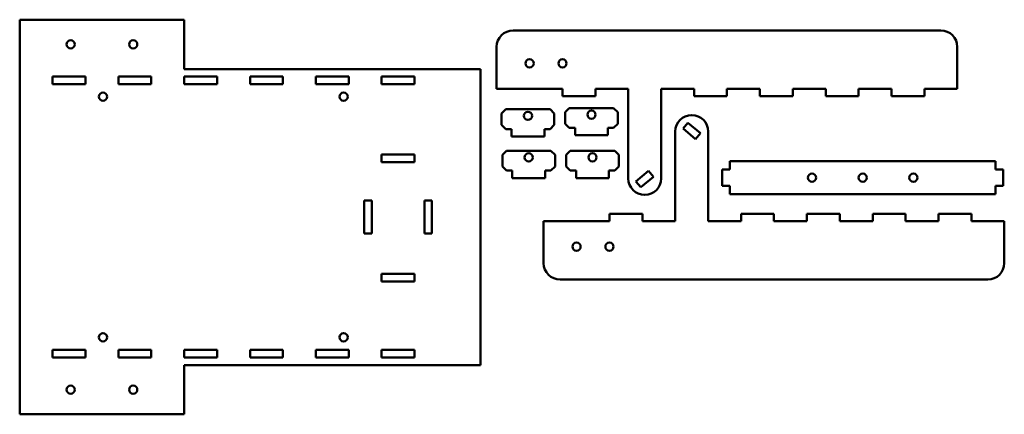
# Model space of a CAD drawing. Header units: inches. Extents: x 0.6 to 15.5, y 15.7 to 21.7.
import ezdxf

# ---------------------------------------------------------------- set-up
doc = ezdxf.new("R2010")
doc.units = ezdxf.units.IN
doc.header["$MEASUREMENT"] = 0
doc.layers.add('Visible (ANSI)', color=7, linetype='Continuous', lineweight=50)

msp = doc.modelspace()

# ---------------------------------------------------------------- linework, layer by layer
at = {"layer": 'Visible (ANSI)'}
for p, q in [((3.084, 21.67), (0.584, 21.67)), ((0.584, 21.67), (0.584, 15.67)), ((3.084, 20.92), (3.084, 21.67)), ((14.582, 21.506), (8.082, 21.506)), ((7.832, 21.256), (7.832, 20.621)), ((14.832, 20.621), (14.832, 21.256)), ((1.084, 20.805), (1.584, 20.805)), ((1.084, 20.69), (1.084, 20.805)), ((1.584, 20.805), (1.584, 20.69)), ((2.084, 20.805), (2.584, 20.805)), ((2.084, 20.69), (2.084, 20.805)), ((2.584, 20.805), (2.584, 20.69)), ((7.584, 20.92), (3.084, 20.92)), ((3.084, 20.805), (3.584, 20.805)), ((3.084, 20.69), (3.084, 20.805)), ((3.584, 20.805), (3.584, 20.69)), ((4.084, 20.805), (4.584, 20.805)), ((4.084, 20.69), (4.084, 20.805)), ((4.584, 20.805), (4.584, 20.69)), ((5.084, 20.805), (5.584, 20.805)), ((5.084, 20.69), (5.084, 20.805)), ((5.584, 20.805), (5.584, 20.69)), ((6.084, 20.805), (6.584, 20.805)), ((6.084, 20.69), (6.084, 20.805)), ((6.584, 20.805), (6.584, 20.69)), ((7.584, 16.42), (7.584, 20.92)), ((1.584, 20.69), (1.084, 20.69)), ((2.584, 20.69), (2.084, 20.69)), ((3.584, 20.69), (3.084, 20.69)), ((4.584, 20.69), (4.084, 20.69)), ((5.584, 20.69), (5.084, 20.69)), ((6.584, 20.69), (6.084, 20.69)), ((7.832, 20.621), (8.832, 20.621)), ((8.832, 20.621), (8.832, 20.506)), ((8.832, 20.506), (9.332, 20.506)), ((9.332, 20.506), (9.332, 20.621)), ((9.332, 20.621), (9.832, 20.621)), ((9.832, 20.621), (9.832, 19.256)), ((10.332, 20.621), (10.332, 19.256)), ((10.332, 20.621), (10.832, 20.621)), ((10.832, 20.621), (10.832, 20.506)), ((10.832, 20.506), (11.332, 20.506)), ((11.332, 20.506), (11.332, 20.621)), ((11.332, 20.621), (11.832, 20.621)), ((11.832, 20.621), (11.832, 20.506)), ((11.832, 20.506), (12.332, 20.506)), ((12.332, 20.506), (12.332, 20.621)), ((12.332, 20.621), (12.832, 20.621)), ((12.832, 20.621), (12.832, 20.506)), ((12.832, 20.506), (13.332, 20.506)), ((13.332, 20.506), (13.332, 20.621)), ((13.332, 20.621), (13.832, 20.621)), ((13.832, 20.621), (13.832, 20.506)), ((13.832, 20.506), (14.332, 20.506)), ((14.332, 20.506), (14.332, 20.621)), ((14.332, 20.621), (14.832, 20.621)), ((7.907, 20.245), (7.97, 20.308)), ((7.907, 20.245), (7.907, 20.07)), ((8.645, 20.308), (7.97, 20.308)), ((8.645, 20.308), (8.707, 20.245)), ((8.707, 20.07), (8.707, 20.245)), ((8.873, 20.264), (8.935, 20.327)), ((8.873, 20.264), (8.873, 20.089)), ((9.61, 20.327), (8.935, 20.327)), ((9.61, 20.327), (9.673, 20.264)), ((9.673, 20.089), (9.673, 20.264)), ((7.97, 20.008), (7.907, 20.07)), ((8.707, 20.07), (8.645, 20.008)), ((8.935, 20.027), (8.873, 20.089)), ((9.673, 20.089), (9.61, 20.027)), ((10.664, 20.016), (10.738, 20.104)), ((10.738, 20.104), (10.929, 19.943)), ((7.97, 20.008), (8.057, 20.008)), ((8.057, 20.008), (8.057, 19.893)), ((8.557, 19.893), (8.557, 20.008)), ((8.557, 20.008), (8.645, 20.008)), ((8.935, 20.027), (9.023, 20.027)), ((9.023, 20.027), (9.023, 19.912)), ((9.023, 19.912), (9.523, 19.912)), ((9.523, 19.912), (9.523, 20.027)), ((9.523, 20.027), (9.61, 20.027)), ((10.546, 18.605), (10.546, 19.97)), ((10.855, 19.855), (10.664, 20.016)), ((10.929, 19.943), (10.855, 19.855)), ((11.046, 18.605), (11.046, 19.97)), ((8.057, 19.893), (8.557, 19.893)), ((6.084, 19.505), (6.084, 19.62)), ((6.084, 19.62), (6.584, 19.62)), ((6.584, 19.62), (6.584, 19.505)), ((7.919, 19.614), (7.982, 19.676)), ((7.919, 19.614), (7.919, 19.439)), ((8.657, 19.676), (7.982, 19.676)), ((8.657, 19.676), (8.719, 19.614)), ((8.719, 19.439), (8.719, 19.614)), ((8.888, 19.615), (8.951, 19.678)), ((8.888, 19.615), (8.888, 19.44)), ((9.626, 19.678), (8.951, 19.678)), ((9.626, 19.678), (9.688, 19.615)), ((9.688, 19.44), (9.688, 19.615)), ((6.584, 19.505), (6.084, 19.505)), ((11.375, 19.518), (11.375, 19.393)), ((15.415, 19.518), (11.375, 19.518)), ((15.415, 19.393), (15.415, 19.518)), ((7.982, 19.376), (7.919, 19.439)), ((7.982, 19.376), (8.069, 19.376)), ((8.069, 19.376), (8.069, 19.261)), ((8.569, 19.261), (8.569, 19.376)), ((8.569, 19.376), (8.657, 19.376)), ((8.719, 19.439), (8.657, 19.376)), ((8.951, 19.378), (8.888, 19.44)), ((8.951, 19.378), (9.038, 19.378)), ((9.038, 19.378), (9.038, 19.263)), ((9.538, 19.263), (9.538, 19.378)), ((9.538, 19.378), (9.626, 19.378)), ((9.688, 19.44), (9.626, 19.378)), ((9.949, 19.21), (10.14, 19.37)), ((10.14, 19.37), (10.214, 19.282)), ((11.26, 19.393), (11.26, 19.143)), ((11.375, 19.393), (11.26, 19.393)), ((15.53, 19.393), (15.415, 19.393)), ((15.53, 19.143), (15.53, 19.393)), ((8.069, 19.261), (8.569, 19.261)), ((9.038, 19.263), (9.538, 19.263)), ((10.023, 19.122), (9.949, 19.21)), ((10.214, 19.282), (10.023, 19.122)), ((11.26, 19.143), (11.375, 19.143)), ((11.375, 19.143), (11.375, 19.018)), ((11.375, 19.018), (15.415, 19.018)), ((15.415, 19.018), (15.415, 19.143)), ((15.415, 19.143), (15.53, 19.143)), ((5.819, 18.42), (5.819, 18.92)), ((5.819, 18.92), (5.934, 18.92)), ((5.934, 18.92), (5.934, 18.42)), ((6.734, 18.42), (6.734, 18.92)), ((6.734, 18.92), (6.849, 18.92)), ((6.849, 18.92), (6.849, 18.42)), ((10.046, 18.72), (9.546, 18.72)), ((9.546, 18.72), (9.546, 18.605)), ((10.046, 18.605), (10.046, 18.72)), ((12.046, 18.72), (11.546, 18.72)), ((11.546, 18.72), (11.546, 18.605)), ((12.046, 18.605), (12.046, 18.72)), ((13.046, 18.72), (12.546, 18.72)), ((12.546, 18.72), (12.546, 18.605)), ((13.046, 18.605), (13.046, 18.72)), ((14.046, 18.72), (13.546, 18.72)), ((13.546, 18.72), (13.546, 18.605)), ((14.046, 18.605), (14.046, 18.72)), ((15.046, 18.72), (14.546, 18.72)), ((14.546, 18.72), (14.546, 18.605)), ((15.046, 18.605), (15.046, 18.72)), ((8.546, 18.605), (8.546, 17.97)), ((9.546, 18.605), (8.546, 18.605)), ((10.546, 18.605), (10.046, 18.605)), ((11.546, 18.605), (11.046, 18.605)), ((12.546, 18.605), (12.046, 18.605)), ((13.546, 18.605), (13.046, 18.605)), ((14.546, 18.605), (14.046, 18.605)), ((15.546, 18.605), (15.046, 18.605)), ((15.546, 17.97), (15.546, 18.605)), ((5.934, 18.42), (5.819, 18.42)), ((6.849, 18.42), (6.734, 18.42)), ((6.084, 17.69), (6.084, 17.805)), ((6.084, 17.805), (6.584, 17.805)), ((6.584, 17.69), (6.084, 17.69)), ((6.584, 17.805), (6.584, 17.69)), ((8.796, 17.72), (15.296, 17.72)), ((1.084, 16.535), (1.084, 16.65)), ((1.084, 16.65), (1.584, 16.65)), ((1.584, 16.65), (1.584, 16.535)), ((2.084, 16.535), (2.084, 16.65)), ((2.084, 16.65), (2.584, 16.65)), ((2.584, 16.65), (2.584, 16.535)), ((3.084, 16.535), (3.084, 16.65)), ((3.084, 16.65), (3.584, 16.65)), ((3.584, 16.65), (3.584, 16.535)), ((4.084, 16.535), (4.084, 16.65)), ((4.084, 16.65), (4.584, 16.65)), ((4.584, 16.65), (4.584, 16.535)), ((5.084, 16.535), (5.084, 16.65)), ((5.084, 16.65), (5.584, 16.65)), ((5.584, 16.65), (5.584, 16.535)), ((6.084, 16.535), (6.084, 16.65)), ((6.084, 16.65), (6.584, 16.65)), ((6.584, 16.65), (6.584, 16.535)), ((1.584, 16.535), (1.084, 16.535)), ((2.584, 16.535), (2.084, 16.535)), ((3.584, 16.535), (3.084, 16.535)), ((4.584, 16.535), (4.084, 16.535)), ((5.584, 16.535), (5.084, 16.535)), ((6.584, 16.535), (6.084, 16.535)), ((3.084, 16.42), (3.084, 15.67)), ((3.084, 16.42), (7.584, 16.42)), ((3.084, 15.67), (0.584, 15.67))]:
    msp.add_line(p, q, dxfattribs=at)
for centre in [(1.359, 21.295), (2.309, 21.295), (8.332, 21.006), (8.832, 21.006), (1.849, 20.499), (5.506, 20.499), (8.307, 20.208), (9.273, 20.227), (8.319, 19.576), (9.288, 19.578), (12.625, 19.268), (13.395, 19.268), (14.165, 19.268), (9.046, 18.22), (9.546, 18.22), (1.849, 16.842), (5.506, 16.842), (1.359, 16.045), (2.309, 16.045)]:
    msp.add_circle(centre, 0.0625, dxfattribs=at)
for centre, start, end in [((8.082, 21.256), 90, 180), ((14.582, 21.256), 0, 90), ((10.796, 19.97), 0, 180), ((10.082, 19.256), 180, 0), ((8.796, 17.97), 180, 270), ((15.296, 17.97), 270, 0)]:
    msp.add_arc(centre, 0.25, start, end, dxfattribs=at)

doc.saveas('drawing.dxf')
